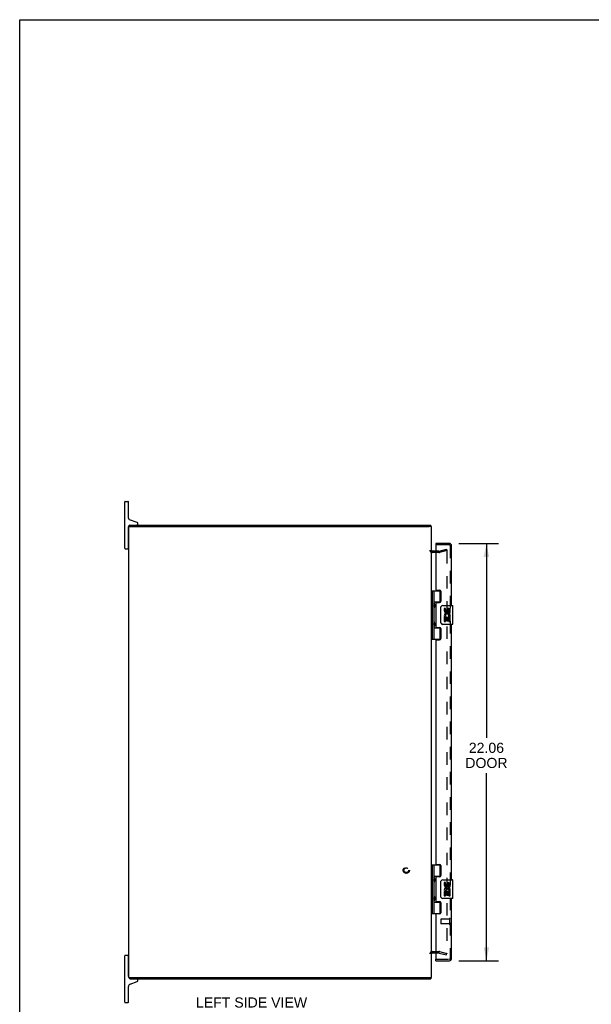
# Model space of a CAD drawing. Header units: inches. Extents: x 0 to 121, y 0 to 78.
# Tile 2 of 5: x 0 to 30, y 26 to 78. Entities that reach past the tile are written whole.
import ezdxf

# ---------------------------------------------------------------- set-up
doc = ezdxf.new("R2010")
doc.units = ezdxf.units.IN
doc.header["$LTSCALE"] = 6.648889
doc.header["$MEASUREMENT"] = 0
doc.linetypes.add('HIDDEN', pattern=[0.2, 0.1, -0.1])
doc.layers.get('0').update_dxf_attribs({"linetype": 'CONTINUOUS'})
for name, color, linetype in [('DEFAULT_2', 8, 'HIDDEN'), ('DIMENSIONS', 7, 'CONTINUOUS'), ('DOOR_ASSEMBLY', 7, 'CONTINUOUS')]:
    doc.layers.add(name, color=color, linetype=linetype)
doc.styles.get("Standard").update_dxf_attribs({"font": 'arial.ttf'})
doc.dimstyles.new('DIMSTYLE_1', dxfattribs={"dimtxt": 0.533333, "dimasz": 0.711111, "dimexe": 0.09, "dimexo": 0.07, "dimgap": 0.0375, "dimtad": 0, "dimtih": 1, "dimtoh": 1, "dimzin": 4, "dimdsep": 46, "dimtxsty": 'Standard', "dimblk": '_FILLED', "dimblk1": '_FILLED', "dimblk2": '_FILLED', "dimcen": 0.09, "dimadec": 3, "dimazin": 1, "dimtfac": 1, "dimtdec": 3, "dimtofl": 0, "dimtmove": 0, "dimatfit": 3, "dimldrblk": '_FILLED', "dimfxl": 0, "dimtolj": 1, "dimtzin": 4, "dimarcsym": 0})

# ---------------------------------------------------------------- blocks, each defined once
blk = doc.blocks.new('_FILLED')
at = {"color": 0, "linetype": 'ByBlock'}
blk.add_solid([(0, 0), (-1, 0.2), (-1, -0.2)], dxfattribs=at)
blk = doc.blocks.new('*D5')
at = {"layer": 'DIMENSIONS', "color": 2, "linetype": 'Continuous'}
for p, q in [((23.215, 50.532), (25.317, 50.532)), ((24.677, 50.532), (24.677, 40.257)), ((24.677, 28.469), (24.677, 38.39)), ((23.215, 28.469), (25.317, 28.469))]:
    blk.add_line(p, q, dxfattribs=at)
at = {"layer": 'DIMENSIONS', "color": 2, "linetype": 'Continuous', "xscale": 0.7111111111, "yscale": 0.7111111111, "zscale": 0.7111111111}
for p, rotation in [((24.677, 50.532), 90), ((24.677, 28.469), 270)]:
    blk.add_blockref('_FILLED', p, dxfattribs=dict(at, rotation=rotation))
at = {"layer": 'DIMENSIONS', "color": 2, "linetype": 'Continuous', "insert": (24.677, 39.99), "char_height": 0.5333, "width": 2.23247, "attachment_point": 2, "line_spacing_factor": 0.9}
blk.add_mtext('22.06\\PDOOR', dxfattribs=at)

msp = doc.modelspace()

# ---------------------------------------------------------------- linework, layer by layer
at = {"color": 7, "linetype": 'Continuous'}
for p, q in [((0, 0), (0, 78.222)), ((0, 78.222), (120.889, 78.222)), ((5.551, 50.276), (5.551, 52.726)), ((5.576, 52.751), (5.726, 52.751)), ((5.751, 51.866), (5.751, 52.726)), ((6.212, 51.635), (5.81, 51.781)), ((6.251, 51.561), (6.251, 51.579)), ((5.751, 50.276), (5.751, 51.411)), ((5.751, 51.046), (5.766, 51.046)), ((5.769, 51.426), (5.871, 51.426)), ((5.819, 51.426), (5.819, 51.501)), ((21.766, 51.426), (21.654, 51.426)), ((21.743, 51.426), (21.743, 51.501)), ((5.576, 50.251), (5.726, 50.251)), ((5.751, 50.456), (5.766, 50.456)), ((5.551, 26.276), (5.551, 28.726)), ((5.726, 28.751), (5.576, 28.751)), ((5.751, 27.641), (5.751, 28.726)), ((5.751, 28.546), (5.766, 28.546)), ((5.751, 27.956), (5.766, 27.956)), ((5.751, 26.276), (5.751, 27.101)), ((5.769, 27.576), (5.871, 27.576)), ((5.819, 27.576), (5.819, 27.501)), ((5.843, 27.232), (6.212, 27.366)), ((6.251, 27.423), (6.251, 27.441)), ((21.654, 27.576), (21.766, 27.576)), ((21.743, 27.576), (21.743, 27.501)), ((5.576, 26.251), (5.726, 26.251))]:
    msp.add_line(p, q, dxfattribs=at)
at = {"color": 3, "linetype": 'Continuous'}
for p, q in [((5.766, 27.576), (5.766, 51.426)), ((5.766, 51.426), (5.769, 51.426)), ((5.819, 51.501), (21.743, 51.501)), ((5.876, 51.426), (21.654, 51.426)), ((21.766, 27.576), (21.766, 51.426)), ((22.009, 50.126), (21.808, 50.126)), ((21.808, 28.876), (22.009, 28.876)), ((5.766, 27.576), (5.769, 27.576)), ((5.819, 27.501), (21.743, 27.501)), ((5.876, 27.576), (21.654, 27.576))]:
    msp.add_line(p, q, dxfattribs=at)
at = {"color": 7, "linetype": 'Continuous'}
for centre, radius, start, end in [((5.576, 52.726), 0.025, 90, 180), ((5.726, 52.726), 0.025, 0, 90), ((5.841, 51.866), 0.09, 180, 250), ((6.191, 51.561), 0.06, 270, 360), ((6.191, 51.579), 0.06, 0, 70), ((5.841, 51.411), 0.09, 104.165, 180), ((5.576, 50.276), 0.025, 180, 270), ((5.726, 50.276), 0.025, 270, 360), ((5.576, 28.726), 0.025, 90, 180), ((5.726, 28.726), 0.025, 0, 90), ((5.891, 27.641), 0.14, 180, 206.6756), ((5.891, 27.101), 0.14, 110, 180), ((5.891, 27.641), 0.14, 207.9651, 239.0195), ((6.191, 27.441), 0.06, 360, 90), ((6.191, 27.423), 0.06, 290, 360), ((5.576, 26.276), 0.025, 180, 270), ((5.726, 26.276), 0.025, 270, 360)]:
    msp.add_arc(centre, radius, start, end, dxfattribs=at)
at = {"color": 3, "linetype": 'Continuous'}
for centre, start, end in [((21.808, 50.168), 180, 270), ((21.808, 28.834), 90, 180)]:
    msp.add_arc(centre, 0.042, start, end, dxfattribs=at)
at = {"layer": 'DEFAULT_2', "color": 8, "linetype": 'HIDDEN'}
for p, q in [((22.167, 50.051), (21.808, 50.051)), ((22.167, 50.126), (22.009, 50.126)), ((22.173, 50.127), (22.559, 50.23)), ((22.579, 50.158), (22.193, 50.054)), ((22.559, 50.23), (22.579, 50.158)), ((22.565, 50.149), (22.564, 50.149)), ((22.579, 50.134), (22.579, 28.867)), ((21.808, 28.951), (22.167, 28.951)), ((22.009, 28.876), (22.167, 28.876)), ((22.173, 28.875), (22.559, 28.771)), ((22.193, 28.947), (22.579, 28.844)), ((22.559, 28.771), (22.579, 28.844))]:
    msp.add_line(p, q, dxfattribs=at)
for points in [[(22.564, 50.149), (22.564, 50.149), (22.562, 50.149), (22.561, 50.149)], [(22.569, 50.148), (22.568, 50.149), (22.567, 50.149), (22.565, 50.149)], [(22.569, 50.148), (22.571, 50.148), (22.572, 50.147), (22.573, 50.146), (22.574, 50.145), (22.575, 50.144), (22.576, 50.143), (22.577, 50.142), (22.578, 50.14), (22.578, 50.139), (22.579, 50.137), (22.579, 50.136), (22.579, 50.134)], [(22.564, 28.852), (22.564, 28.852), (22.562, 28.852), (22.561, 28.852)], [(22.579, 28.867), (22.579, 28.865), (22.579, 28.864), (22.578, 28.862), (22.578, 28.861), (22.577, 28.86), (22.576, 28.858), (22.575, 28.857), (22.574, 28.856), (22.573, 28.855), (22.572, 28.854), (22.571, 28.853), (22.569, 28.853), (22.568, 28.852), (22.567, 28.852), (22.565, 28.852), (22.564, 28.852)]]:
    msp.add_lwpolyline(points, dxfattribs=at)
for radius in [0.164, 0.124]:
    msp.add_circle((20.441, 33.251), radius, dxfattribs=at)
for centre, radius, start, end in [((21.808, 50.168), 0.117, 180, 270), ((22.167, 50.151), 0.025, 270, 285), ((22.167, 50.151), 0.1, 270, 285), ((21.808, 28.834), 0.117, 90, 180), ((22.167, 28.851), 0.1, 75, 90), ((22.167, 28.851), 0.025, 75, 90)]:
    msp.add_arc(centre, radius, start, end, dxfattribs=at)
at = {"layer": 'DOOR_ASSEMBLY', "color": 7, "linetype": 'Continuous'}
for p, q in [((22.009, 50.532), (22.009, 50.457)), ((21.766, 48.03), (22.25, 48.03)), ((21.805, 48.03), (21.805, 45.471)), ((21.904, 48.03), (21.904, 47.343)), ((22.224, 47.44), (22.224, 48.03)), ((21.904, 47.44), (22.251, 47.44)), ((22.193, 47.431), (22.193, 47.408)), ((22.193, 47.431), (22.244, 47.431)), ((21.904, 47.143), (21.904, 46.359)), ((21.921, 47.173), (21.921, 47.313)), ((22.269, 46.351), (22.269, 47.151)), ((22.369, 47.251), (22.879, 47.251)), ((22.444, 47.097), (22.444, 46.96)), ((22.507, 47.097), (22.444, 47.097)), ((22.507, 46.96), (22.507, 47.097)), ((22.572, 47.023), (22.573, 46.954)), ((22.633, 46.96), (22.633, 47.002)), ((22.696, 46.866), (22.696, 47.002)), ((22.696, 46.866), (22.757, 46.866)), ((22.757, 46.866), (22.757, 47.023)), ((22.894, 46.266), (22.894, 47.236)), ((22.463, 46.635), (22.444, 46.635)), ((22.444, 46.635), (22.444, 46.405)), ((22.444, 46.405), (22.507, 46.405)), ((22.497, 46.635), (22.525, 46.655)), ((22.497, 46.635), (22.757, 46.635)), ((22.507, 46.572), (22.573, 46.572)), ((22.507, 46.405), (22.507, 46.572)), ((22.573, 46.572), (22.573, 46.436)), ((22.573, 46.436), (22.633, 46.436)), ((22.633, 46.572), (22.696, 46.572)), ((22.633, 46.436), (22.633, 46.572)), ((22.688, 46.671), (22.746, 46.646)), ((22.696, 46.405), (22.696, 46.572)), ((22.696, 46.405), (22.757, 46.405)), ((22.757, 46.682), (22.757, 46.735)), ((22.757, 46.405), (22.757, 46.635)), ((21.904, 46.159), (21.904, 45.471)), ((21.904, 46.062), (22.251, 46.062)), ((21.921, 46.189), (21.921, 46.329)), ((22.193, 46.093), (22.193, 46.071)), ((22.244, 46.071), (22.193, 46.071)), ((22.224, 45.471), (22.224, 46.062)), ((22.879, 46.251), (22.369, 46.251)), ((21.766, 45.471), (22.25, 45.471)), ((21.766, 33.53), (22.25, 33.53)), ((21.805, 33.53), (21.805, 30.971)), ((21.904, 33.53), (21.904, 32.843)), ((22.224, 32.94), (22.224, 33.53)), ((21.904, 32.94), (22.251, 32.94)), ((21.921, 32.673), (21.921, 32.813)), ((22.193, 32.931), (22.244, 32.931)), ((22.193, 32.931), (22.193, 32.908)), ((21.904, 32.642), (21.904, 31.859)), ((22.269, 31.851), (22.269, 32.651)), ((22.369, 32.751), (22.879, 32.751)), ((22.507, 32.596), (22.444, 32.596)), ((22.444, 32.596), (22.444, 32.46)), ((22.507, 32.46), (22.507, 32.596)), ((22.572, 32.523), (22.573, 32.454)), ((22.633, 32.46), (22.633, 32.502)), ((22.696, 32.366), (22.696, 32.502)), ((22.696, 32.366), (22.757, 32.366)), ((22.757, 32.366), (22.757, 32.523)), ((22.894, 31.766), (22.894, 32.736)), ((21.921, 31.689), (21.921, 31.829)), ((22.463, 32.135), (22.444, 32.135)), ((22.444, 32.135), (22.444, 31.905)), ((22.444, 31.905), (22.507, 31.905)), ((22.497, 32.135), (22.525, 32.154)), ((22.497, 32.135), (22.757, 32.135)), ((22.507, 32.072), (22.573, 32.072)), ((22.507, 31.905), (22.507, 32.072)), ((22.573, 32.072), (22.573, 31.936)), ((22.573, 31.936), (22.633, 31.936)), ((22.633, 32.072), (22.696, 32.072)), ((22.633, 31.936), (22.633, 32.072)), ((22.688, 32.171), (22.746, 32.146)), ((22.696, 31.905), (22.696, 32.072)), ((22.696, 31.905), (22.757, 31.905)), ((22.757, 32.182), (22.757, 32.235)), ((22.757, 31.905), (22.757, 32.135)), ((21.904, 31.658), (21.904, 30.971)), ((21.904, 31.562), (22.251, 31.562)), ((22.193, 31.593), (22.193, 31.571)), ((22.244, 31.571), (22.193, 31.571)), ((22.224, 30.971), (22.224, 31.562)), ((22.879, 31.751), (22.369, 31.751)), ((21.766, 30.971), (22.25, 30.971)), ((22.009, 28.469), (22.009, 28.544))]:
    msp.add_line(p, q, dxfattribs=at)
at = {"layer": 'DOOR_ASSEMBLY', "color": 3, "linetype": 'Continuous'}
for p, q in [((22.717, 50.532), (22.009, 50.532)), ((22.009, 50.457), (22.009, 48.092)), ((22.834, 47.251), (22.834, 50.415)), ((22.04, 48.061), (22.196, 48.061)), ((22.259, 47.998), (22.259, 47.471)), ((22.009, 47.377), (22.009, 46.124)), ((22.04, 47.408), (22.196, 47.408)), ((22.04, 46.093), (22.196, 46.093)), ((22.259, 46.03), (22.259, 45.503)), ((22.834, 32.751), (22.834, 46.251)), ((22.009, 45.409), (22.009, 33.592)), ((22.04, 45.44), (22.196, 45.44)), ((22.04, 33.561), (22.196, 33.561)), ((22.259, 33.498), (22.259, 32.971)), ((22.009, 32.877), (22.009, 31.624)), ((22.196, 32.908), (22.04, 32.908)), ((22.04, 31.593), (22.196, 31.593)), ((22.259, 31.53), (22.259, 31.003)), ((22.834, 28.586), (22.834, 31.751)), ((22.009, 30.909), (22.009, 28.544)), ((22.196, 30.94), (22.04, 30.94)), ((22.009, 28.469), (22.717, 28.469))]:
    msp.add_line(p, q, dxfattribs=at)
at = {"layer": 'DOOR_ASSEMBLY', "color": 8, "linetype": 'HIDDEN'}
for p, q in [((22.291, 50.457), (22.291, 50.532)), ((22.717, 50.457), (22.009, 50.457)), ((22.759, 50.415), (22.759, 28.586)), ((22.259, 30.658), (22.259, 30.43)), ((22.716, 30.668), (22.269, 30.668)), ((22.716, 30.42), (22.269, 30.42)), ((22.716, 30.686), (22.716, 30.402)), ((22.009, 28.544), (22.717, 28.544))]:
    msp.add_line(p, q, dxfattribs=at)
at = {"layer": 'DOOR_ASSEMBLY', "color": 7, "linetype": 'Continuous'}
for points in [[(21.904, 47.387), (21.905, 47.378), (21.907, 47.369), (21.91, 47.358), (21.914, 47.347), (21.919, 47.336), (21.923, 47.324), (21.928, 47.312), (21.933, 47.3), (21.937, 47.289), (21.941, 47.277), (21.944, 47.266), (21.946, 47.254), (21.946, 47.243), (21.946, 47.231), (21.944, 47.22), (21.941, 47.208), (21.937, 47.197), (21.933, 47.185), (21.928, 47.174), (21.923, 47.162), (21.919, 47.15), (21.914, 47.138), (21.91, 47.127), (21.907, 47.117), (21.905, 47.107), (21.904, 47.099)], [(22.269, 47.151), (22.269, 47.157), (22.27, 47.163), (22.271, 47.169), (22.272, 47.175), (22.274, 47.181), (22.276, 47.187)], [(21.904, 46.403), (21.905, 46.394), (21.907, 46.385), (21.91, 46.374), (21.914, 46.363), (21.919, 46.352), (21.923, 46.34), (21.928, 46.328), (21.933, 46.316), (21.937, 46.305), (21.941, 46.293), (21.944, 46.282), (21.946, 46.27), (21.946, 46.259), (21.946, 46.247), (21.944, 46.236), (21.941, 46.224), (21.937, 46.213), (21.933, 46.201), (21.928, 46.19), (21.923, 46.178), (21.919, 46.166), (21.914, 46.154), (21.91, 46.143), (21.907, 46.133), (21.905, 46.123), (21.904, 46.115)], [(22.276, 46.315), (22.274, 46.32), (22.272, 46.326), (22.271, 46.332), (22.27, 46.338), (22.269, 46.344), (22.269, 46.351)], [(21.904, 32.886), (21.905, 32.878), (21.907, 32.868), (21.91, 32.858), (21.914, 32.847), (21.919, 32.835), (21.923, 32.823), (21.928, 32.812), (21.933, 32.8), (21.937, 32.789), (21.941, 32.777), (21.944, 32.766), (21.946, 32.754), (21.946, 32.743), (21.946, 32.731), (21.944, 32.72), (21.941, 32.708), (21.937, 32.696), (21.933, 32.685), (21.928, 32.673), (21.923, 32.662), (21.919, 32.65), (21.914, 32.638), (21.91, 32.627), (21.907, 32.617), (21.905, 32.607), (21.904, 32.599)], [(22.269, 32.651), (22.269, 32.657), (22.27, 32.663), (22.271, 32.669), (22.272, 32.675), (22.274, 32.681), (22.276, 32.687)], [(21.904, 31.902), (21.905, 31.894), (21.907, 31.884), (21.91, 31.874), (21.914, 31.863), (21.919, 31.851), (21.923, 31.839), (21.928, 31.828), (21.933, 31.816), (21.937, 31.805), (21.941, 31.793), (21.944, 31.782), (21.946, 31.77), (21.946, 31.759), (21.946, 31.747), (21.944, 31.736), (21.941, 31.724), (21.937, 31.712), (21.933, 31.701), (21.928, 31.689), (21.923, 31.678), (21.919, 31.666), (21.914, 31.654), (21.91, 31.643), (21.907, 31.633), (21.905, 31.623), (21.904, 31.615)], [(22.276, 31.814), (22.274, 31.82), (22.272, 31.826), (22.271, 31.832), (22.27, 31.838), (22.269, 31.844), (22.269, 31.851)]]:
    msp.add_lwpolyline(points, dxfattribs=at)
at = {"layer": 'DOOR_ASSEMBLY', "color": 3, "linetype": 'Continuous'}
for centre, radius, start, end in [((22.717, 50.415), 0.117, 0, 90), ((22.04, 48.092), 0.031, 180, 270), ((22.196, 47.998), 0.063, 0, 90), ((22.04, 47.377), 0.031, 90, 180), ((22.196, 47.471), 0.063, 270, 360), ((22.04, 46.124), 0.031, 180, 270), ((22.196, 46.03), 0.063, 0, 90), ((22.04, 45.409), 0.031, 90, 180), ((22.196, 45.503), 0.063, 270, 360), ((22.04, 33.592), 0.031, 180, 270), ((22.196, 33.498), 0.063, 0, 90), ((22.04, 32.877), 0.031, 90, 180), ((22.196, 32.971), 0.063, 270, 360), ((22.04, 31.624), 0.031, 180, 270), ((22.196, 31.53), 0.063, 0, 90), ((22.04, 30.909), 0.031, 90, 180), ((22.196, 31.003), 0.063, 270, 360), ((22.717, 28.586), 0.117, 270, 360)]:
    msp.add_arc(centre, radius, start, end, dxfattribs=at)
at = {"layer": 'DOOR_ASSEMBLY', "color": 8, "linetype": 'HIDDEN'}
for centre, radius, start, end in [((22.717, 50.415), 0.042, 0, 90), ((22.269, 30.658), 0.01, 90, 180), ((22.269, 30.43), 0.01, 180, 270), ((22.738, 30.686), 0.0215, 0, 180), ((22.738, 30.402), 0.0215, 180, 360), ((22.717, 28.586), 0.042, 270, 360)]:
    msp.add_arc(centre, radius, start, end, dxfattribs=at)
at = {"layer": 'DOOR_ASSEMBLY', "color": 7, "linetype": 'Continuous'}
for centre, radius, start, end in [((21.831, 47.313), 0.09, 0, 35.1877), ((21.831, 47.173), 0.09, 324.8123, 360), ((22.369, 47.151), 0.1, 90, 158.7946), ((22.539, 46.96), 0.0943, 180, 360), ((22.602, 46.709), 0.157, 9.7031, 161.8791), ((22.539, 46.96), 0.0314, 180, 261.2295), ((22.538, 46.965), 0.0362, 263.4285, 341.7628), ((22.665, 47.002), 0.0943, 71.7267, 167.4338), ((22.665, 47.002), 0.0314, 0, 180.0485), ((22.665, 47.002), 0.0943, 12.5402, 71.701), ((22.879, 47.236), 0.015, 0, 90), ((21.831, 46.329), 0.09, 0, 35.1877), ((22.598, 46.709), 0.154, 161.4199, 206.1963), ((22.602, 46.709), 0.157, 205.737, 207.8532), ((22.602, 46.709), 0.0943, 336.5966, 215.1122), ((22.602, 46.709), 0.157, 336.5966, 350.2969), ((21.831, 46.189), 0.09, 324.8123, 360), ((22.369, 46.351), 0.1, 201.205, 270), ((22.879, 46.266), 0.015, 270, 360), ((21.831, 32.813), 0.09, 0, 35.1877), ((21.831, 32.673), 0.09, 324.8123, 360), ((22.369, 32.651), 0.1, 90, 158.7946), ((22.539, 32.46), 0.0943, 180, 360), ((22.602, 32.209), 0.157, 9.7031, 161.8791), ((22.539, 32.46), 0.0314, 180, 261.2295), ((22.602, 32.209), 0.0943, 336.5966, 215.1122), ((22.538, 32.465), 0.0362, 263.4285, 341.7628), ((22.665, 32.502), 0.0943, 71.7267, 167.4338), ((22.665, 32.502), 0.0314, 0, 180.0485), ((22.665, 32.502), 0.0943, 12.5402, 71.701), ((22.879, 32.736), 0.015, 0, 90), ((21.831, 31.829), 0.09, 0, 35.1877), ((22.369, 31.851), 0.1, 201.205, 270), ((22.598, 32.208), 0.154, 161.4199, 206.1963), ((22.602, 32.209), 0.157, 205.737, 207.8532), ((22.602, 32.209), 0.157, 336.5966, 350.2969), ((22.879, 31.766), 0.015, 270, 360), ((21.831, 31.689), 0.09, 324.8123, 360)]:
    msp.add_arc(centre, radius, start, end, dxfattribs=at)
for centre in [(21.993, 47.243), (21.993, 46.259), (21.993, 32.743), (21.993, 31.759)]:
    msp.add_ellipse(centre, major_axis=(0, 0.188), ratio=0.5625, start_param=1.007189, end_param=2.134404, dxfattribs=at)

# ---------------------------------------------------------------- texts
at = {"layer": 'DIMENSIONS', "color": 2, "linetype": 'Continuous', "insert": (12.259, 26.526), "char_height": 0.53333, "width": 5.86468, "attachment_point": 2, "line_spacing_factor": 0.9}
msp.add_mtext('LEFT SIDE VIEW', dxfattribs=at)

# ---------------------------------------------------------------- dimensions: what is measured, and where the dimension line sits
at = {"layer": 'DIMENSIONS', "color": 2, "linetype": 'Continuous'}
dim = msp.add_linear_dim(base=(24.677, 28.469), p1=(23.145, 50.532), p2=(23.145, 28.469), angle=270, text='<>\\PDOOR', dimstyle='DIMSTYLE_1', dxfattribs=at)
dim.commit()
dim.dimension.update_dxf_attribs({"geometry": '*D5', "text_midpoint": (24.677, 39.324), "dimtype": 160})

doc.saveas('drawing.dxf')
